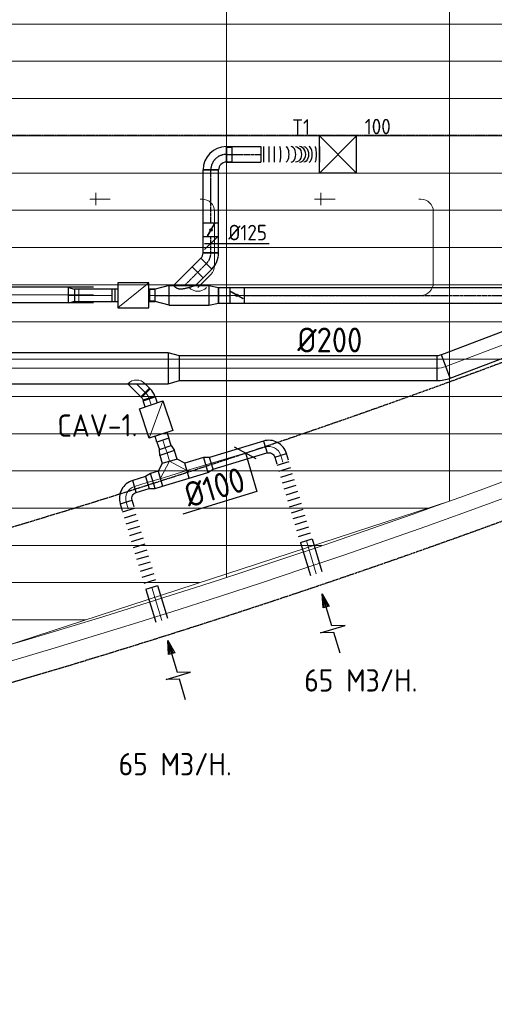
# Model space of a CAD drawing. Header units: millimetres. Extents: x -73785 to 23627, y 5976 to 52620.
# Tile 42 of 56: x -28155 to -24326, y 7449 to 15382. Entities that reach past the tile are written whole.
import ezdxf
from ezdxf.enums import TextEntityAlignment as Align

# ---------------------------------------------------------------- set-up
doc = ezdxf.new("R2010")
doc.units = ezdxf.units.MM
doc.linetypes.add('CENTER2', pattern=[28.575, 19.05, -3.175, 3.175, -3.175])
doc.linetypes.add('HIDDEN', pattern=[9.525, 6.35, -3.175])
for name, color, linetype in [('4plfd', 254, 'Continuous'), ('BALKEN', 7, 'Continuous'), ('WL570---_RETOUR', 100, 'Continuous'), ('WL570---_TOEVOER', 200, 'Continuous'), ('WL570---_TOEVOER_HL', 1, 'Continuous'), ('WL570---_TOEVOER_RST', 200, 'Continuous'), ('WL570---_TOEVOER_RST_HL', 1, 'Continuous'), ('WM570---_RETOUR', 2, 'Continuous'), ('WM570---_TOEVOER', 2, 'Continuous'), ('WM570---_TOEVOER_PR', 2, 'Continuous'), ('WM570---_TOEVOER_RST_PR', 1, 'Continuous')]:
    doc.layers.add(name, color=color, linetype=linetype)
for name, color, linetype, lineweight in [('WL570---_BESTAAND-HARTLIJN', 161, 'Continuous', 0), ('WL570---_BESTAAND-RETOUR', 140, 'Continuous', 0), ('WL570---_BESTAAND-ROOSTER', 161, 'Continuous', 0), ('WL570---_BESTAAND-TOEVOER', 180, 'Continuous', 0), ('WL570---_DEMONTEREN', 10, 'Continuous', 0)]:
    doc.layers.add(name, color=color, linetype=linetype, lineweight=lineweight)
doc.layers.get('WL570---_DEMONTEREN').off()
doc.styles.add('BURO-025', font='ISO96.shx', dxfattribs={"height": 2.5})
doc.styles.add('MAATVOERING', font='ISO')

# ---------------------------------------------------------------- blocks, each defined once
blk = doc.blocks.new('Groep-43')
at = {"color": 8, "linetype": 'Continuous', "lineweight": 13}
for p, q in [((-22154.912, 14199.14), (-65620, 14199.14)), ((-22154.912, 13899.14), (-65620, 13899.14)), ((-22154.912, 13599.14), (-65620, 13599.14)), ((-65620, 13299.14), (-22154.912, 13299.14)), ((-65620, 12999.14), (-22154.912, 12999.14)), ((-65620, 12699.14), (-22154.912, 12699.14)), ((-65620, 12399.14), (-22154.912, 12399.14)), ((-65620, 12099.14), (-22154.912, 12099.14))]:
    blk.add_line(p, q, dxfattribs=at)
blk = doc.blocks.new('Groep-50')
at = {"color": 8, "linetype": 'Continuous', "lineweight": 13}
for p, q in [((-27854.9, 18999.1), (-27854.9, 9740.1)), ((-26054.9, 18999.1), (-26054.9, 10356)), ((-65620, 11799.1), (-22392.8, 11799.1)), ((-65620, 11499.1), (-23121.3, 11499.1)), ((-65620, 11199.1), (-23841, 11199.1)), ((-65620, 10899.1), (-24597.7, 10899.1)), ((-65620, 10599.1), (-25389.2, 10599.1)), ((-29654.9, 9183.2), (-26054.9, 10356)), ((-65620, 10299.1), (-26229.6, 10299.1)), ((-65620, 9999.1), (-27084.9, 9999.1)), ((-65620, 9699.1), (-28071.2, 9699.1)), ((-65620, 9399.1), (-28992, 9399.1))]:
    blk.add_line(p, q, dxfattribs=at)
at = {"color": 8, "linetype": 'Continuous', "lineweight": 13, "flags": 128}
for points in [[(-65620, 12924.8), (-65620, 9039.9, 0.175808), (-22004.9, 11828), (-22004.9, 19149)], [(-47654.9, 6597.2, 0.102915), (-22154.9, 11902, 0.102915)]]:
    blk.add_lwpolyline(points, format="xyb", dxfattribs=at)
at = {"color": 8}
blk.add_blockref('Groep-43', (0, 0), dxfattribs=at)
blk = doc.blocks.new('Block plafond 2e verd')
at = {"layer": '4plfd'}
blk.add_blockref('Groep-50', (73180, -19000), dxfattribs=at)
blk = doc.blocks.new('AFZPIJL')
for points in [[(0, -10), (0, -6.52), (-2.06, -5.97), (2.06, -5.97), (0, -5.41), (0, 0)], [(-0.26, -2.22), (0, 0)], [(0.26, -2.22), (0, 0)]]:
    blk.add_lwpolyline(points)
blk.add_lwpolyline([(0.52, -2.22), (-0.52, -2.22), (0, 0)], close=True)
blk = doc.blocks.new('KARO')
for p, q in [((1, 0.5), (0, 0.5)), ((0, -0.5), (1, -0.5))]:
    blk.add_line(p, q)
at = {"invisible_edges": 15}
blk.add_3dface([(0, 0.5), (0, -0.5), (1, -0.5), (1, 0.5)], dxfattribs=at)
at = {"layer": 'WL570---_BESTAAND-HARTLIJN'}
blk.add_line((0, 0), (1, 0), dxfattribs=at)
blk = doc.blocks.new('OTS12512512500H')
blk.add_lwpolyline([(-112.5, -62.5), (112.5, -62.5), (112.5, 62.5), (62.5, 112.5), (-62.5, 112.5), (-112.5, 62.5)], close=True)
at = {"layer": 'WL570---_BESTAAND-HARTLIJN'}
blk.add_line((-112.5, 0), (112.5, 0), dxfattribs=at)
at = {"layer": 'WL570---_BESTAAND-TOEVOER'}
blk.add_lwpolyline([(-112.5, 0), (0, 112.5), (112.5, 0)], dxfattribs=at)
blk = doc.blocks.new('OBO10000090H')
blk.add_lwpolyline([(50, -100, 0.414214), (-100, 50), (-100, -50, -0.414214), (-50, -100)], format="xyb", close=True)
at = {"invisible_edges": 15}
for points in [[(-91.3, -50.8), (-74, 47.7), (-100, 50), (-100, -50)], [(-82.9, -53), (-48.7, 41), (-74, 47.7), (-91.3, -50.8)], [(-75, -56.7), (-25, 29.9), (-48.7, 41), (-82.9, -53)], [(-67.9, -61.7), (-3.6, 14.9), (-25, 29.9), (-75, -56.7)], [(-61.7, -67.9), (14.9, -3.6), (-3.6, 14.9), (-67.9, -61.7)], [(-56.7, -75), (29.9, -25), (14.9, -3.6), (-61.7, -67.9)], [(-53, -82.9), (41, -48.7), (29.9, -25), (-56.7, -75)], [(-50.8, -91.3), (47.7, -74), (41, -48.7), (-53, -82.9)], [(-50, -100), (50, -100), (47.7, -74), (-50.8, -91.3)]]:
    blk.add_3dface(points, dxfattribs=at)
at = {"layer": 'WL570---_BESTAAND-HARTLIJN'}
blk.add_arc((-100, -100), 100, 0, 90, dxfattribs=at)
blk = doc.blocks.new('OSV1251000460G')
blk.add_lwpolyline([(0, -62.5), (46.7, -50), (46.7, 50), (0, 62.5)], close=True)
at = {"layer": 'WL570---_BESTAAND-HARTLIJN'}
blk.add_line((0, 0), (46.7, 0), dxfattribs=at)
blk = doc.blocks.new('FLLINE100')
blk.add_line((0, -50), (0, 50))
blk = doc.blocks.new('OEX1000072400')
at = {"rotation": 286.7710963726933}
for p in [(-202, 670.2), (-187.6, 622.4), (-173.1, 574.5), (-158.7, 526.6), (-144.3, 478.7), (-129.8, 430.9), (-115.4, 383), (-101, 335.1), (-86.6, 287.2), (-72.1, 239.4), (-57.7, 191.5), (-43.3, 143.6), (-28.9, 95.7), (-14.4, 47.9)]:
    blk.add_blockref('FLLINE100', p, dxfattribs=at)
blk = doc.blocks.new('OSV1251000460K')
blk.add_lwpolyline([(-46.7, -62.5), (0, -50), (0, 50), (-46.7, 62.5)], close=True)
at = {"layer": 'WL570---_BESTAAND-HARTLIJN'}
blk.add_line((-46.7, 0), (0, 0), dxfattribs=at)
blk = doc.blocks.new('MVLINE')
blk.add_line((35.4, -35.4), (-35.4, 35.4))
blk = doc.blocks.new('OSV2502000930K')
blk.add_lwpolyline([(-93.3, -125), (0, -100), (0, 100), (-93.3, 125)], close=True)
at = {"layer": 'WL570---_BESTAAND-HARTLIJN'}
blk.add_line((-93.3, 0), (0, 0), dxfattribs=at)
blk = doc.blocks.new('OBO10000027H')
blk.add_lwpolyline([(50, -23.7, 0.118358), (33.7, 44.4), (-55.4, -1, -0.118358), (-50, -23.7)], format="xyb", close=True)
at = {"invisible_edges": 15}
for points in [[(-54.3, -3.4), (37, 37.3), (33.7, 44.4), (-55.4, -1)], [(-53.3, -5.8), (40, 30.1), (37, 37.3), (-54.3, -3.4)], [(-52.4, -8.3), (42.7, 22.7), (40, 30.1), (-53.3, -5.8)], [(-51.7, -10.8), (44.9, 15.1), (42.7, 22.7), (-52.4, -8.3)], [(-51.1, -13.3), (46.7, 7.5), (44.9, 15.1), (-51.7, -10.8)], [(-50.6, -15.9), (48.2, -0.2), (46.7, 7.5), (-51.1, -13.3)], [(-50.3, -18.5), (49.2, -8), (48.2, -0.2), (-50.6, -15.9)], [(-50.1, -21.1), (49.8, -15.9), (49.2, -8), (-50.3, -18.5)], [(-50, -23.7), (50, -23.7), (49.8, -15.9), (-50.1, -21.1)]]:
    blk.add_3dface(points, dxfattribs=at)
at = {"layer": 'WL570---_BESTAAND-HARTLIJN'}
blk.add_arc((-100, -23.7), 100, 0, 27, dxfattribs=at)
blk = doc.blocks.new('OZA2500100045L')
blk.add_lwpolyline([(-70.7, 0), (-106.1, 35.4), (-35.4, 106.1), (70.7, 0)])
at = {"layer": 'WL570---_BESTAAND-HARTLIJN'}
blk.add_line((0, 0), (-70.7, 70.7), dxfattribs=at)
at = {"layer": 'WL570---_BESTAAND-RETOUR'}
blk.add_arc((0, 70.7), 100, 225, 315, dxfattribs=at)
blk = doc.blocks.new('VBX1001000010025000')
blk.add_lwpolyline([(50, -100), (300, -100), (300, 100), (50, 100)], close=True)
for points in [[(50, 50), (0, 50), (0, -50), (50, -50)], [(300, -50), (350, -50), (350, 50), (300, 50)]]:
    blk.add_lwpolyline(points)
at = {"layer": 'WL570---_BESTAAND-HARTLIJN'}
blk.add_line((300, 0), (350, 0), dxfattribs=at)
at = {"layer": 'WL570---_BESTAAND-TOEVOER'}
blk.add_line((50, -100), (300, 100), dxfattribs=at)
blk = doc.blocks.new('OBO20000021H')
blk.add_lwpolyline([(100, -36.7, 0.091887), (80.1, 70.8), (-106.6, -0.9, -0.091887), (-100, -36.7)], format="xyb", close=True)
at = {"invisible_edges": 15}
for points in [[(-105.3, -4.7), (84.2, 59.3), (80.1, 70.8), (-106.6, -0.9)], [(-104, -8.6), (87.9, 47.7), (84.2, 59.3), (-105.3, -4.7)], [(-103, -12.5), (91.1, 35.9), (87.9, 47.7), (-104, -8.6)], [(-102.1, -16.5), (93.8, 24), (91.1, 35.9), (-103, -12.5)], [(-101.3, -20.5), (96, 11.9), (93.8, 24), (-102.1, -16.5)], [(-100.7, -24.5), (97.8, -0.1), (96, 11.9), (-101.3, -20.5)], [(-100.3, -28.6), (99, -12.3), (97.8, -0.1), (-100.7, -24.5)], [(-100.1, -32.6), (99.8, -24.5), (99, -12.3), (-100.3, -28.6)], [(-100, -36.7), (100, -36.7), (99.8, -24.5), (-100.1, -32.6)]]:
    blk.add_3dface(points, dxfattribs=at)
at = {"layer": 'WL570---_BESTAAND-HARTLIJN'}
blk.add_arc((-200, -36.7), 200, 360, 21, dxfattribs=at)
blk = doc.blocks.new('OBO10000090ZE')
blk.add_lwpolyline([(-50, 0), (50, 0), (50, 100, 1), (-50, 100)], format="xyb", close=True)
at = {"layer": 'WL570---_BESTAAND-HARTLIJN'}
for points in [[(-50, 100), (50, 100)], [(0, 0), (0, 150)]]:
    blk.add_lwpolyline(points, dxfattribs=at)
blk = doc.blocks.new('OZA1250100045L')
blk.add_lwpolyline([(-70.7, 0), (-106.1, 35.4), (-35.4, 106.1), (70.7, 0)])
at = {"layer": 'WL570---_BESTAAND-HARTLIJN'}
blk.add_line((0, 0), (-70.7, 70.7), dxfattribs=at)
at = {"layer": 'WL570---_BESTAAND-TOEVOER'}
blk.add_arc((0, 70.7), 100, 225, 315, dxfattribs=at)
blk = doc.blocks.new('OBO10000045H')
blk.add_lwpolyline([(50, -41.4, 0.198912), (6.1, 64.6), (-64.6, -6.1, -0.198912), (-50, -41.4)], format="xyb", close=True)
at = {"invisible_edges": 15}
for points in [[(-61.7, -9.3), (14.9, 55), (6.1, 64.6), (-64.6, -6.1)], [(-59, -12.7), (22.9, 44.6), (14.9, 55), (-61.7, -9.3)], [(-56.7, -16.4), (29.9, 33.6), (22.9, 44.6), (-59, -12.7)], [(-54.7, -20.3), (35.9, 22), (29.9, 33.6), (-56.7, -16.4)], [(-53, -24.3), (41, 9.9), (35.9, 22), (-54.7, -20.3)], [(-51.7, -28.5), (44.9, -2.6), (41, 9.9), (-53, -24.3)], [(-50.8, -32.7), (47.7, -15.4), (44.9, -2.6), (-51.7, -28.5)], [(-50.2, -37.1), (49.4, -28.3), (47.7, -15.4), (-50.8, -32.7)], [(-50, -41.4), (50, -41.4), (49.4, -28.3), (-50.2, -37.1)]]:
    blk.add_3dface(points, dxfattribs=at)
at = {"layer": 'WL570---_BESTAAND-HARTLIJN'}
blk.add_arc((-100, -41.4), 100, 0, 45, dxfattribs=at)
blk = doc.blocks.new('OBO10000090L')
blk.add_lwpolyline([(50, 0, 0.414214), (-100, 150), (-100, 50, -0.414214), (-50, 0)], format="xyb", close=True)
at = {"invisible_edges": 15}
for points in [[(-91.3, 49.2), (-74, 147.7), (-100, 150), (-100, 50)], [(-82.9, 47), (-48.7, 141), (-74, 147.7), (-91.3, 49.2)], [(-75, 43.3), (-25, 129.9), (-48.7, 141), (-82.9, 47)], [(-67.9, 38.3), (-3.6, 114.9), (-25, 129.9), (-75, 43.3)], [(-61.7, 32.1), (14.9, 96.4), (-3.6, 114.9), (-67.9, 38.3)], [(-56.7, 25), (29.9, 75), (14.9, 96.4), (-61.7, 32.1)], [(-53, 17.1), (41, 51.3), (29.9, 75), (-56.7, 25)], [(-50.8, 8.7), (47.7, 26), (41, 51.3), (-53, 17.1)], [(-50, 0), (50, 0), (47.7, 26), (-50.8, 8.7)]]:
    blk.add_3dface(points, dxfattribs=at)
at = {"layer": 'WL570---_BESTAAND-HARTLIJN'}
blk.add_arc((-100, 0), 100, 0, 90, dxfattribs=at)
blk = doc.blocks.new('*U586')
at = {"color": 0, "ltscale": 10}
for p, q in [((113.1, 80, -2700), (0, 50, -2700)), ((113.1, -80, -2700), (113.1, 80, -2700)), ((0, 47.5, -2700), (-42.6, 47.5, -2700)), ((-42.6, -47.5, -2700), (-42.6, 47.5, -2700)), ((-42.6, -47.5, -2700), (-42.6, 47.5, -2700)), ((0, -50, -2700), (0, 50, -2700)), ((0, -47.5, -2700), (-42.6, -47.5, -2700)), ((113.1, -80, -2700), (0, -50, -2700))]:
    blk.add_line(p, q, dxfattribs=at)
at = {"layer": 'WL570---_TOEVOER_HL', "linetype": 'CENTER2'}
blk.add_line((0, 0, -2700), (113.1, 0, -2700), dxfattribs=at)
for centre in [(0, 0, -2700), (113.1, 0, -2700)]:
    blk.add_circle(centre, 0.075, dxfattribs=at)
at = {"layer": 'WM570---_TOEVOER_PR', "color": 2, "style": 'BURO-025'}
blk.add_attdef('POSNR', text='', height=125, dxfattribs=at).set_placement((0, 0), align=Align.MIDDLE)
blk = doc.blocks.new('*U587')
at = {"color": 0, "ltscale": 10}
for p, q in [((-125, -62.5, -2700), (-125, 62.5, -2700)), ((62.5, -125, -2700), (-62.5, -125, -2700)), ((-59.375, -125, -2700), (-59.375, -169.3, -2700)), ((59.375, -125, -2700), (-59.375, -125, -2700)), ((59.375, -125, -2700), (59.375, -169.3, -2700)), ((59.375, -169.3, -2700), (-59.375, -169.3, -2700))]:
    blk.add_line(p, q, dxfattribs=at)
for radius in [187.5, 62.5]:
    blk.add_arc((-125, -125, -2700), radius, 0, 90, dxfattribs=at)
at = {"layer": 'WL570---_TOEVOER_HL', "linetype": 'CENTER2'}
blk.add_arc((-125, -125, -2700), 125, 0, 90, dxfattribs=at)
at = {"layer": 'WM570---_TOEVOER_PR', "color": 2, "style": 'BURO-025'}
blk.add_attdef('POSNR', text='', height=125, dxfattribs=at).set_placement((0, 0), align=Align.MIDDLE)
blk = doc.blocks.new('*U588')
at = {"color": 0, "ltscale": 10}
for p, q in [((-7.6, 80.8, -2700), (80.8, -7.6, -2700)), ((-51.8, -62.5, -2700), (-51.8, 62.5, -2700))]:
    blk.add_line(p, q, dxfattribs=at)
for radius in [62.6, 187.6]:
    blk.add_arc((-51.8, 125.1, -2700), radius, 270, 315, dxfattribs=at)
at = {"layer": 'WL570---_TOEVOER_HL', "linetype": 'CENTER2'}
blk.add_arc((-51.8, 125.1, -2700), 125.1, 270, 315, dxfattribs=at)
at = {"layer": 'WM570---_TOEVOER_PR', "color": 2, "style": 'BURO-025'}
blk.add_attdef('POSNR', text='', height=125, dxfattribs=at).set_placement((0, 0), align=Align.MIDDLE)
blk = doc.blocks.new('*U589')
at = {"color": 0, "ltscale": 10}
for p, q in [((0, 62.5, -2700), (97.4, 62.5, -2700)), ((0, -62.5, -2700), (0, 62.5, -2700)), ((97.4, 62.5, -2700), (97.4, -62.5, -2700)), ((0, -62.5, -2700), (97.4, -62.5, -2700))]:
    blk.add_line(p, q, dxfattribs=at)
at = {"layer": 'WL570---_TOEVOER_HL', "linetype": 'CENTER2'}
blk.add_line((0, 0, -2700), (97.4, 0, -2700), dxfattribs=at)
at = {"layer": 'WM570---_TOEVOER_PR', "color": 2, "style": 'BURO-025'}
blk.add_attdef('POSNR', text='', height=125, dxfattribs=at).set_placement((0, 0), align=Align.MIDDLE)
blk = doc.blocks.new('*U590')
at = {"color": 0, "ltscale": 10}
for p, q in [((0, 88.4, -2700), (150.4, -62.1, -2700)), ((150.4, -62.1, -2700), (62.1, -150.4, -2700)), ((0, -88.4, -2700), (62.1, -150.4, -2700))]:
    blk.add_line(p, q, dxfattribs=at)
blk.add_spline([(-0.3, -87.7, -2700), (-1, -85.6, -2700), (-2.2, -82.1, -2700), (-3.9, -77.3, -2700), (-6, -71.3, -2700), (-8.4, -64.1, -2700), (-11.1, -55.9, -2700), (-14.1, -46.8, -2700), (-17.1, -37, -2700), (-20.1, -26.6, -2700), (-23, -15.9, -2700), (-25.5, -5.1, -2700), (-27.7, 5.5, -2700), (-29.2, 15.8, -2700), (-30, 25.5, -2700), (-30, 34.4, -2700), (-29.2, 42.6, -2700), (-27.7, 49.8, -2700), (-25.5, 56.2, -2700), (-23, 61.9, -2700), (-20.1, 66.9, -2700), (-17.1, 71.2, -2700), (-14.1, 75, -2700), (-11.1, 78.2, -2700), (-8.4, 81, -2700), (-6, 83.3, -2700), (-3.9, 85.1, -2700), (-2.2, 86.6, -2700), (-1, 87.6, -2700), (-0.3, 88.2, -2700), (0, 88.4, -2700)], degree=3, dxfattribs=at)
at = {"layer": 'WL570---_TOEVOER_HL', "linetype": 'CENTER2'}
blk.add_line((0, 0, -2700), (106.3, -106.3, -2700), dxfattribs=at)
at = {"layer": 'WM570---_TOEVOER_PR', "color": 2, "style": 'BURO-025'}
blk.add_attdef('POSNR', text='', height=125, dxfattribs=at).set_placement((0, 0), align=Align.MIDDLE)
blk = doc.blocks.new('*U594')
at = {"color": 0, "ltscale": 10}
for p, q in [((0, 62.5, -2700), (279, 62.5, -2700)), ((0, -62.5, -2700), (0, 62.5, -2700)), ((279, 62.5, -2700), (279, -62.5, -2700)), ((0, -62.5, -2700), (279, -62.5, -2700))]:
    blk.add_line(p, q, dxfattribs=at)
at = {"layer": 'WL570---_TOEVOER_HL', "linetype": 'CENTER2'}
blk.add_line((0, 0, -2700), (279, 0, -2700), dxfattribs=at)
at = {"layer": 'WM570---_TOEVOER_PR', "color": 2, "style": 'BURO-025'}
blk.add_attdef('POSNR', text='', height=125, dxfattribs=at).set_placement((0, 0), align=Align.MIDDLE)
blk = doc.blocks.new('*U595')
at = {"color": 0, "ltscale": 10}
for p, q in [((0, 62.5, -2700), (0, -62.5, -2700)), ((21.4, 62.5, -2700), (21.4, -62.5, -2700)), ((64.3, 62.5, -2700), (64.3, -62.5, -2700)), ((107.1, 62.5, -2700), (107.1, -62.5, -2700)), ((471.4, 62.4, -2700), (471.4, -62.6, -2700))]:
    blk.add_line(p, q, dxfattribs=at)
for centre, major_axis, ratio, start_param, end_param in [((153, 0, -2700), (0, -62.5), 0.130523, 6.283174, 9.424766), ((242.8, 0, -2700), (0, -62.5), 0.609472, 6.2831, 9.424693), ((311.6, -0.1, -2700), (0.1, 62.5), 0.795284, 3.141783, 6.283376), ((388.9, -0.1, -2700), (0, 62.5), 0.382822, 3.141632, 6.283225)]:
    blk.add_ellipse(centre, major_axis=major_axis, ratio=ratio, start_param=start_param, end_param=end_param, dxfattribs=at)
at = {"color": 0, "ltscale": 10, "extrusion": (0, 0, -1)}
for centre, major_axis, ratio, start_param, end_param in [((200.3, 0, -2700), (0, 62.5), 0.382822, 6.283146, 9.424739), ((277.7, 0, -2700), (0.1, 62.5), 0.795284, 6.282995, 9.424588), ((346.4, -0.1, -2700), (0, -62.5), 0.609472, 3.141678, 6.283271), ((436.2, -0.1, -2700), (0, -62.5), 0.130523, 3.141604, 6.283197)]:
    blk.add_ellipse(centre, major_axis=major_axis, ratio=ratio, start_param=start_param, end_param=end_param, dxfattribs=at)
at = {"layer": 'WM570---_TOEVOER_PR', "color": 2, "style": 'BURO-025'}
blk.add_attdef('POSNR', text='', height=125, dxfattribs=at).set_placement((0, 0), align=Align.MIDDLE)
blk = doc.blocks.new('*U667')
at = {"color": 0, "ltscale": 10}
for p, q in [((150, 150, -2500), (-150, 150, -2500)), ((-150, -150, -2500), (-150, 150, -2500)), ((150, -150, -2500), (-150, 150, -2500)), ((-150, -150, -2500), (150, 150, -2500)), ((150, -150, -2500), (150, 150, -2500)), ((150, -150, -2500), (-150, -150, -2500))]:
    blk.add_line(p, q, dxfattribs=at)
at = {"layer": 'WL570---_TOEVOER_RST_HL', "linetype": 'CENTER2'}
blk.add_circle((0, 0, -2500), 0.075, dxfattribs=at)
at = {"layer": 'WL570---_TOEVOER_RST', "color": 2, "style": 'BURO-025'}
for tag in ['MC', 'Q']:
    blk.add_attdef(tag, text='', height=125, dxfattribs=at).set_placement((0, 0), align=Align.MIDDLE)
at = {"layer": 'WM570---_TOEVOER_RST_PR', "color": 2, "style": 'BURO-025'}
blk.add_attdef('POSNR', text='', height=125, dxfattribs=at).set_placement((0, 0), align=Align.MIDDLE)
blk = doc.blocks.new('*U678')
at = {"color": 0, "ltscale": 10}
for p, q in [((0, 62.5, -2700), (127.1, 62.5, -2700)), ((0, -62.5, -2700), (0, 62.5, -2700)), ((0, -62.5, -2700), (127.1, -62.5, -2700))]:
    blk.add_line(p, q, dxfattribs=at)
at = {"layer": 'WL570---_TOEVOER_HL', "linetype": 'CENTER2'}
blk.add_line((0, 0, -2700), (127.1, 0, -2700), dxfattribs=at)
at = {"layer": 'WM570---_TOEVOER_PR', "color": 2, "style": 'BURO-025'}
blk.add_attdef('POSNR', text='', height=125, dxfattribs=at).set_placement((0, 0), align=Align.MIDDLE)
blk = doc.blocks.new('*U698')
at = {"layer": 'WM570---_TOEVOER', "color": 0, "ltscale": 10}
for p, q in [((-50, -50), (50, 50)), ((-50, 0), (471.4, 0))]:
    blk.add_line(p, q, dxfattribs=at)
at = {"layer": 'WM570---_TOEVOER', "color": 0, "style": 'BURO-025'}
blk.add_text('%%c125', height=125, dxfattribs=at).set_placement((141.1, 25))
blk = doc.blocks.new('*U931')
at = {"color": 0, "ltscale": 10}
for p, q in [((0, 62.5, -2700), (427.1, 62.5, -2700)), ((427.1, 62.5, -2700), (427.1, -62.5, -2700)), ((0, -62.5, -2700), (427.1, -62.5, -2700))]:
    blk.add_line(p, q, dxfattribs=at)
at = {"layer": 'WL570---_TOEVOER_HL', "linetype": 'CENTER2'}
blk.add_line((0, 0, -2700), (427.1, 0, -2700), dxfattribs=at)
at = {"layer": 'WM570---_TOEVOER_PR', "color": 2, "style": 'BURO-025'}
blk.add_attdef('POSNR', text='', height=125, dxfattribs=at).set_placement((0, 0), align=Align.MIDDLE)
blk = doc.blocks.new('*U932')
at = {"ltscale": 10}
for p, q in [((-56.5, 62.5, -2700), (56.4, 62.5, -2700)), ((-56.5, -62.5, -2700), (-56.5, 62.5, -2700)), ((-49.4, 27.3, -2700), (-48.4, 29.1, -2700)), ((48.4, -29.1, -2700), (-49.4, 27.3, -2700)), ((49.4, -27.3, -2700), (-48.4, 29.1, -2700)), ((56.4, 62.5, -2700), (56.4, -62.5, -2700)), ((-56.5, -62.5, -2700), (56.4, -62.5, -2700)), ((48.4, -29.1, -2700), (49.4, -27.3, -2700))]:
    blk.add_line(p, q, dxfattribs=at)
blk.add_circle((0, 0, -2700), 9.41, dxfattribs=at)
at = {"layer": 'WL570---_TOEVOER', "color": 2, "style": 'BURO-025'}
blk.add_attdef('I', text='', height=125, dxfattribs=at).set_placement((0, 0), align=Align.MIDDLE)
at = {"layer": 'WM570---_TOEVOER_PR', "color": 2, "style": 'BURO-025'}
blk.add_attdef('POSNR', text='', height=125, dxfattribs=at).set_placement((0, 0), align=Align.MIDDLE)
blk = doc.blocks.new('*U959')
at = {"color": 0, "ltscale": 10}
for p, q in [((0, 80, -2700), (319.2, 80, -2700)), ((0, -80, -2700), (0, 80, -2700)), ((319.2, 80, -2700), (319.2, -80, -2700)), ((0, -80, -2700), (319.2, -80, -2700))]:
    blk.add_line(p, q, dxfattribs=at)
at = {"layer": 'WL570---_TOEVOER_HL', "linetype": 'CENTER2'}
blk.add_line((0, 0, -2700), (319.2, 0, -2700), dxfattribs=at)
at = {"layer": 'WM570---_TOEVOER_PR', "color": 2, "style": 'BURO-025'}
blk.add_attdef('POSNR', text='', height=125, dxfattribs=at).set_placement((0, 0), align=Align.MIDDLE)
blk = doc.blocks.new('*U960')
at = {"color": 0, "ltscale": 10}
for p, q in [((0, 80, -2700), (78.2, 62.5, -2700)), ((0, 80, -2700), (0, -80, -2700)), ((78.2, 62.5, -2700), (78.2, -62.5, -2700)), ((0, -80, -2700), (78.2, -62.5, -2700))]:
    blk.add_line(p, q, dxfattribs=at)
at = {"layer": 'WL570---_TOEVOER_HL', "linetype": 'CENTER2'}
blk.add_line((0, 0, -2700), (78.2, 0, -2700), dxfattribs=at)
for centre in [(0, 0, -2700), (78.2, 0, -2700)]:
    blk.add_circle(centre, 0.075, dxfattribs=at)
at = {"layer": 'WM570---_TOEVOER_PR', "color": 2, "style": 'BURO-025'}
blk.add_attdef('POSNR', text='', height=125, dxfattribs=at).set_placement((0, 0), align=Align.MIDDLE)
blk = doc.blocks.new('*U961')
at = {"color": 0, "ltscale": 10}
for p, q in [((0, 62.5, -2700), (93.55, 62.5, -2700)), ((0, -62.5, -2700), (0, 62.5, -2700)), ((0, -62.5, -2700), (93.55, -62.5, -2700))]:
    blk.add_line(p, q, dxfattribs=at)
at = {"layer": 'WL570---_TOEVOER_HL', "linetype": 'CENTER2'}
blk.add_line((0, 0, -2700), (93.55, 0, -2700), dxfattribs=at)
at = {"layer": 'WM570---_TOEVOER_PR', "color": 2, "style": 'BURO-025'}
blk.add_attdef('POSNR', text='', height=125, dxfattribs=at).set_placement((0, 0), align=Align.MIDDLE)
blk = doc.blocks.new('*U962')
at = {"ltscale": 10}
for p, q in [((-56.5, 62.5, -2700), (56.5, 62.5, -2700)), ((-56.5, -62.5, -2700), (-56.5, 62.5, -2700)), ((-49.4, 27.3, -2700), (-48.4, 29.1, -2700)), ((48.4, -29.1, -2700), (-49.4, 27.3, -2700)), ((49.4, -27.3, -2700), (-48.4, 29.1, -2700)), ((56.5, 62.5, -2700), (56.5, -62.5, -2700)), ((-56.5, -62.5, -2700), (56.5, -62.5, -2700)), ((48.4, -29.1, -2700), (49.4, -27.3, -2700))]:
    blk.add_line(p, q, dxfattribs=at)
blk.add_circle((0, 0, -2700), 9.41, dxfattribs=at)
at = {"layer": 'WL570---_TOEVOER', "color": 2, "style": 'BURO-025'}
blk.add_attdef('I', text='', height=125, dxfattribs=at).set_placement((0, 0), align=Align.MIDDLE)
at = {"layer": 'WM570---_TOEVOER_PR', "color": 2, "style": 'BURO-025'}
blk.add_attdef('POSNR', text='', height=125, dxfattribs=at).set_placement((0, 0), align=Align.MIDDLE)
blk = doc.blocks.new('*U963')
at = {"color": 0, "ltscale": 10}
for p, q in [((0, 62.5, -2700), (2432.8, 62.5, -2700)), ((2432.8, 62.5, -2700), (2432.8, -62.5, -2700)), ((0, -62.5, -2700), (2432.8, -62.5, -2700))]:
    blk.add_line(p, q, dxfattribs=at)
at = {"layer": 'WL570---_TOEVOER_HL', "linetype": 'CENTER2'}
blk.add_line((0, 0, -2700), (2432.8, 0, -2700), dxfattribs=at)
at = {"layer": 'WM570---_TOEVOER_PR', "color": 2, "style": 'BURO-025'}
blk.add_attdef('POSNR', text='', height=125, dxfattribs=at).set_placement((0, 0), align=Align.MIDDLE)

msp = doc.modelspace()

# ---------------------------------------------------------------- linework, layer by layer
at = {"layer": 'BALKEN', "color": 2, "linetype": 'HIDDEN'}
msp.add_line((-70887.3, 14451.1), (-21687.3, 14451.1), dxfattribs=at)
for radius, start, end in [(63040.6, 247.031394, 292.968331), (64240.6, 246.320689, 293.67904)]:
    msp.add_arc((-46287.2, 71689.8), radius, start, end, dxfattribs=at)
at = {"layer": 'WL570---_BESTAAND-ROOSTER'}
msp.add_line((-27677.2, 13210.8), (-27677.2, 13110.8), dxfattribs=at)
at = {"layer": 'WL570---_TOEVOER'}
msp.add_line((-27387.2, 13210.8), (-27387.2, 13110.8), dxfattribs=at)
at = {"layer": 'WM570---_RETOUR'}
msp.add_lwpolyline([(-26334.5, 11891.3), (-26240.5, 11579.4), (-26840, 11398.7)], dxfattribs=at)

# ---------------------------------------------------------------- block references
at = {"layer": 'WL570---_DEMONTEREN', "xscale": -1}
for name, p, rotation in [('OBO10000090ZE', (-27440.2, 13936.5), 90), ('OBO10000090L', (-26683.4, 13936.5), 270), ('OBO10000090ZE', (-25625.9, 13936.5), 90), ('OBO10000090L', (-24918.7, 13936.5), 270), ('OBO10000045H', (-26583.4, 13358), 180), ('OSV1251000460G', (-26550, 13160.8), 180)]:
    msp.add_blockref(name, p, dxfattribs=dict(at, rotation=rotation))
at = {"layer": 'WL570---_DEMONTEREN'}
for p, xscale, yscale, zscale, rotation in [((-27440.2, 13936.5), -16.03765465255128, 100, 100, 180), ((-26699.6, 13936.5), -16.2227493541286, 100, 100, 180), ((-25625.9, 13936.5), -16.03765465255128, 100, 100, 180), ((-24935, 13936.5), -16.2227493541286, 100, 100, 180), ((-26583.4, 13836.5), 436.5107952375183, 100, 100, 270), ((-24818.7, 13836.5), 575.9570248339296, 100, 100, 270), ((-26612.7, 13328.7), -48.98494323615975, 100, 100, 44.99999999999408), ((-26550.2, 13160.8), 361.4467286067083, 125, 125, 180), ((-24918.7, 13160.8), 1582.693260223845, 100, 100, 180)]:
    msp.add_blockref('KARO', p, dxfattribs=dict(at, xscale=xscale, yscale=yscale, zscale=zscale, rotation=rotation))
at = {"layer": 'WL570---_DEMONTEREN', "xscale": -1}
msp.add_blockref('OZA1250100045L', (-26718, 13223.3), dxfattribs=at)
at = {"layer": 'WL570---_DEMONTEREN'}
for name, p, rotation in [('OBO10000090H', (-24818.7, 13160.8), 270), ('OSV1251000460G', (-26912.6, 13160.8), 180)]:
    msp.add_blockref(name, p, dxfattribs=dict(at, rotation=rotation))
at = {"layer": 'WL570---_DEMONTEREN', "xscale": 103.4122960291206, "yscale": 100, "zscale": 100}
msp.add_blockref('KARO', (-27062.7, 13160.8), dxfattribs=at)
at = {"layer": 'WL570---_RETOUR'}
for name, p, xscale, yscale, zscale, rotation in [('KARO', (-22996.5, 13241.3), 1841.006235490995, 200, 200, 200.7995941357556), ('KARO', (-26957.8, 12574), 1536.411735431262, 250, 250, 180), ('KARO', (-24789.9, 12574), 2074.677546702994, 200, 200, 180), ('KARO', (-27141.8, 12378.3), 7.692011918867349, 100, 100, 314.9999999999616), ('KARO', (-27112.1, 12333.6), 8.043220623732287, 100, 100, 288.3318794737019), ('KARO', (-26980.3, 11935.8), 61.79213407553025, 100, 100, 108.331879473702), ('KARO', (-26174.2, 11938.9), 453.7243526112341, 100, 100, 196.7710963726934), ('KARO', (-26965.6, 11891.5), 70.4538463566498, 125, 125, 286.7700000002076), ('KARO', (-26805.1, 11748.8), 158.0818656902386, 125, 125, 16.76999999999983), ('KARO', (-26033.2, 11817.9), 55.98824614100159, 100, 100, 106.7710963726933), ('KARO', (-27020.6, 11683.9), 62.5254964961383, 125, 125, 196.7700000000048), ('KARO', (-27125.1, 11652.4), 107.8802293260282, 100, 100, 196.7700000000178), ('KARO', (-27295.3, 11496.6), 56.75092023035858, 100, 100, 286.7710963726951), ('KARO', (-25841.8, 11182.6), 275.9456809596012, 100, 100, 286.7710963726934), ('KARO', (-27088.1, 10806.8), 275.9456809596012, 100, 100, 286.7710963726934), ('AFZPIJL', (-25714.6, 10756.4), 50, 50, 50, 16.77109637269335), ('AFZPIJL', (-25714.6, 10756.4), 50, 50, 50, 16.77109637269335), ('AFZPIJL', (-26960.9, 10380.6), 50, 50, 50, 16.77109637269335), ('AFZPIJL', (-26960.9, 10380.6), 50, 50, 50, 16.77109637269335)]:
    msp.add_blockref(name, p, dxfattribs=dict(at, xscale=xscale, yscale=yscale, zscale=zscale, rotation=rotation))
for name, p in [('OSV2502000930K', (-26864.5, 12574)), ('OEX1000072400', (-25828.1, 11137.2)), ('OEX1000072400', (-27074.4, 10761.4))]:
    msp.add_blockref(name, p, dxfattribs=at)
for name, p, rotation in [('OBO20000021H', (-24752.4, 12574), 270), ('OZA2500100045L', (-27212.5, 12449), 180), ('OBO10000027H', (-27119.6, 12356.1), 18.3318794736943), ('OBO10000090H', (-26078.4, 11967.8), 16.77109637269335), ('OTS12512512500H', (-26912.9, 11716.3), 16.77000000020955), ('OSV1251000460G', (-26653.8, 11794.4), 16.77000000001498), ('OBO10000090H', (-27324.2, 11592.4), 106.770000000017), ('OSV1251000460G', (-27080.4, 11665.8), 196.7700000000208)]:
    msp.add_blockref(name, p, dxfattribs=dict(at, rotation=rotation))
at = {"layer": 'WL570---_RETOUR', "xscale": -1}
for name, p, rotation in [('VBX1001000010025000', (-26999.8, 11994.4), 288.3318794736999), ('OSV1251000460K', (-26980.3, 11935.8), 288.3318794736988)]:
    msp.add_blockref(name, p, dxfattribs=dict(at, rotation=rotation))
at = {"layer": 'WL570---_TOEVOER'}
ref = msp.add_blockref('*U667', (-25587.3, 14296.3, 2500), dxfattribs=at)
ref.add_attrib('Q', '100', (-25371.4, 14458.2), dxfattribs={"layer": 'WL570---_TOEVOER_RST', "color": 2, "height": 125, "style": 'BURO-025'})
ref.add_attrib('MC', 'T1', (-25957.4, 14454.9), dxfattribs={"layer": 'WL570---_TOEVOER_RST', "color": 2, "height": 125, "style": 'BURO-025'})
for name, p, rotation in [('*U587', (-26612.7, 14296.4, 2700), 90.00000000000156), ('*U931', (-26612.7, 13744.3, 2700), 90.0000000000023), ('*U932', (-26612.7, 13687.9, 2700), 90.00000000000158), ('*U588', (-26612.7, 13452.5, 2700), 44.99999999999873), ('*U678', (-26612.7, 13504.3, 2700), 90.00000000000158), ('*U589', (-26649.3, 13415.9, 2700), 224.9999999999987), ('*U590', (-26824.4, 13240.8, 2700), 90)]:
    msp.add_blockref(name, p, dxfattribs=dict(at, rotation=rotation))
for name, p in [('*U594', (-26487.7, 14296.4, 2700)), ('*U595', (-26208.6, 14296.4, 2700)), ('VBX1001000010025000', (-27411.9, 13160.8)), ('*U586', (-27061.9, 13160.8, 2700)), ('*U959', (-26948.8, 13160.8, 2700)), ('*U960', (-26629.7, 13160.8, 2700)), ('*U961', (-26551.5, 13160.8, 2700)), ('*U962', (-26401.5, 13160.8, 2700)), ('*U963', (-26345, 13160.8, 2700))]:
    msp.add_blockref(name, p, dxfattribs=at)
at = {"layer": 'WL570---_TOEVOER', "xscale": 3739.042613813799, "yscale": 125, "zscale": 125}
msp.add_blockref('KARO', (-31299.6, 13165.6), dxfattribs=at)
at = {"layer": 'WL570---_TOEVOER', "xscale": -1, "rotation": 180}
msp.add_blockref('OSV1251000460G', (-27760.1, 13160.8), dxfattribs=at)
at = {"layer": 'WL570---_TOEVOER', "xscale": 302.190129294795, "yscale": 100, "zscale": 100, "rotation": 180}
msp.add_blockref('KARO', (-27411.2, 13160.8), dxfattribs=at)
at = {"layer": 'WM570---_RETOUR'}
msp.add_blockref('Block plafond 2e verd', (-71812.3, 20147.2), dxfattribs=at)
at = {"layer": 'WM570---_RETOUR', "xscale": 2, "yscale": 2, "zscale": 2, "rotation": 16.77109637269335}
msp.add_blockref('MVLINE', (-26334.5, 11891.3), dxfattribs=at)
at = {"layer": 'WM570---_TOEVOER'}
msp.add_blockref('*U698', (-26612.7, 13579.2, 2700), dxfattribs=at)

# ---------------------------------------------------------------- texts
at = {"layer": 'WM570---_RETOUR', "style": 'MAATVOERING'}
for s, height, p in [('%%c200', 200, (-25915, 12701.3)), ('65 M3/H.', 180, (-25859.2, 9968.6)), ('65 M3/H.', 180, (-27356.7, 9293.6))]:
    msp.add_text(s, height=height, dxfattribs=at).set_placement(p)
msp.add_text('CAV-1.', height=180, rotation=0.41128, dxfattribs=at).set_placement((-27850.2, 12020.6))
msp.add_text('%%c100', height=200, rotation=16.7711, dxfattribs=at).set_placement((-26318.9, 11589.7), align=Align.RIGHT)

doc.saveas('drawing.dxf')
